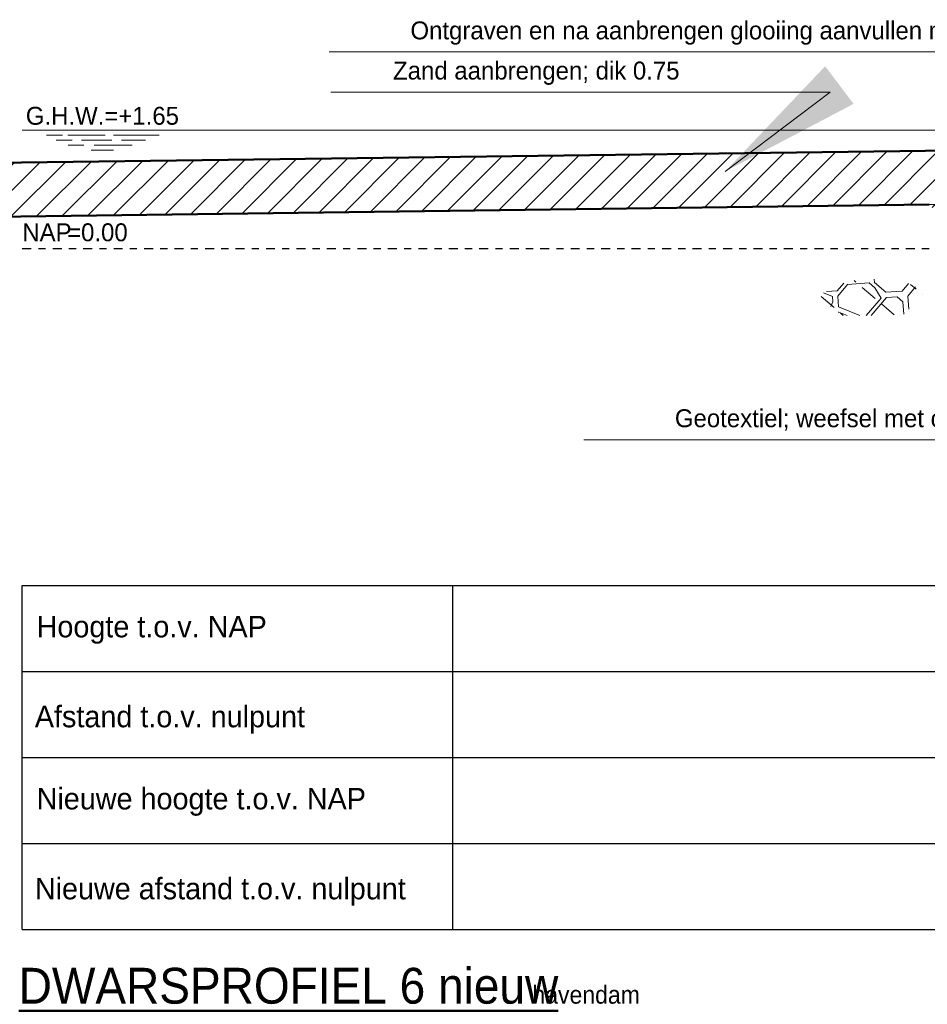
# Model space of a CAD drawing. Header units: metres. Extents: x 132 to 905, y -50 to 63.
# Tile 44 of 86: x 580 to 593, y -49 to -36. Entities that reach past the tile are written whole.
import ezdxf
from ezdxf.enums import TextEntityAlignment as Align

# ---------------------------------------------------------------- set-up
doc = ezdxf.new("R2010")
doc.units = ezdxf.units.M
doc.header["$LTSCALE"] = 0.1
doc.linetypes.add('NAP', pattern=[20, 12.5, -2.5, 2.5, -2.5])
for name, color, linetype, lineweight in [('DP-BS-arcering_kreukelberm', 253, 'Continuous', 0), ('DP-BS-profiel', 2, 'Continuous', 25), ('DP-Matenbalk-omschrijving', 3, 'Continuous', 35), ('DP-NAP-lijn', 6, 'NAP', 25), ('DP-NW-arcering_grond aanvullen', 2, 'Continuous', 25), ('DP-NW-Profiel', 4, 'Continuous', 50), ('DP-Waterlijn', 1, 'Continuous', 13), ('DP-Waterlijn_tekst', 7, 'Continuous', 35), ('TL-2.5 mm tekst_schaaldp', 7, 'Continuous', 25), ('TL-2.5mm Tekst', 7, 'Continuous', 25), ('TL-5.0mm Tekst', 4, 'Continuous', 50)]:
    doc.layers.add(name, color=color, linetype=linetype, lineweight=lineweight)
doc.layers.add('DP-Matenbalk', color=1, linetype='Continuous')
doc.layers.add('DP-NW-Maatvoering', color=7, linetype='Continuous')
doc.styles.add('StagCAD', font='StagCAD.ttf')
doc.dimstyles.new('leader 1_100', dxfattribs={"dimscale": 0.1, "dimtxt": 2.5, "dimasz": 2, "dimexe": 0, "dimexo": 0, "dimgap": 1, "dimtad": 1, "dimrnd": 0.001, "dimzin": 1, "dimdsep": 46, "dimtxsty": 'StagCAD', "dimblk": 'RAD_PIJL', "dimcen": 0.09, "dimse1": 1, "dimse2": 1, "dimclrd": 1, "dimclre": 1, "dimclrt": 7, "dimazin": 0, "dimtfac": 1, "dimtix": 1, "dimtmove": 0, "dimatfit": 0, "dimfxl": 1, "dimtvp": 0.8299999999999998, "dimtolj": 1, "dimtzin": 0, "dimlwd": 15, "dimarcsym": 0})

# ---------------------------------------------------------------- blocks, each defined once
blk = doc.blocks.new('RAD_PIJL')
at = {"color": 1, "linetype": 'Continuous'}
blk.add_solid([(-2.828427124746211, -0.75), (-2.828427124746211, 0.75), (0, 0)], dxfattribs=at)
blk = doc.blocks.new('*U76')
at = {"layer": 'DP-NAP-lijn'}
blk.add_line((0, 0), (461.4900885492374, 0), dxfattribs=at)
at = {"layer": 'DP-Waterlijn'}
for p, q in [((0, 16.49999999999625), (249.8327623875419, 16.49999999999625)), ((3.383824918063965, 15.79999999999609), (5.630490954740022, 15.79999999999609)), ((6.334561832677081, 15.79999999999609), (11.56232240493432, 15.79999999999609)), ((12.73047344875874, 15.79999999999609), (19.08001369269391, 15.79999999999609)), ((4.707109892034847, 15.09999999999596), (6.953775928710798, 15.09999999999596)), ((8.566766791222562, 14.39999999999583), (6.377707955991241, 14.39999999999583)), ((8.24992987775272, 15.09999999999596), (12.51283449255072, 15.09999999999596)), ((15.30676624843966, 14.39999999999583), (10.03574099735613, 14.39999999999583)), ((13.83779204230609, 15.09999999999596), (17.20779177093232, 15.09999999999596)), ((9.603691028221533, 13.69999999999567), (12.7432632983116, 13.69999999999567))]:
    blk.add_line(p, q, dxfattribs=at)
at = {"layer": 'DP-NAP-lijn', "style": 'StagCAD'}
blk.add_text('NAP', height=2.5, dxfattribs=at).set_placement((0, 0.9999999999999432))
blk.add_attdef('NAPLIJN', (6.246522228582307, 0.9999999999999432), '', height=2.5, dxfattribs=at)
at = {"layer": 'DP-Waterlijn_tekst', "style": 'StagCAD'}
blk.add_attdef('WP', text='', height=2.5, dxfattribs=at).set_placement((11.17347716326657, 16.49999999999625), align=Align.BOTTOM_CENTER)
blk = doc.blocks.new('*U78')
at = {"layer": 'DP-Matenbalk'}
for p, q in [((0, -4.7), (6, -4.7)), ((0, -9.500000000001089), (0, -4.7)), ((6, -4.699999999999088), (6, -9.500000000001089)), ((6, -4.699999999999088), (46.1490088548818, -4.699999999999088)), ((0, -5.899999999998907), (6, -5.899999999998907)), ((6, -5.899999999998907), (46.1490088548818, -5.899999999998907)), ((0, -7.099999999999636), (6, -7.099999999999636)), ((6, -7.099999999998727), (46.1490088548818, -7.099999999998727)), ((-7.1e-15, -8.30000000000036), (6, -8.30000000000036)), ((6, -8.30000000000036), (46.1490088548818, -8.30000000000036)), ((-7.1e-15, -9.500000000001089), (6, -9.500000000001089)), ((6, -9.500000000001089), (46.1490088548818, -9.500000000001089))]:
    blk.add_line(p, q, dxfattribs=at)
at = {"layer": 'DP-Matenbalk-omschrijving', "style": 'StagCAD'}
for s, p in [('Hoogte t.o.v. NAP', (0.1999999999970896, -5.425000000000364)), ('Afstand t.o.v. nulpunt', (0.1749999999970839, -6.679453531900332)), ('Nieuwe hoogte t.o.v. NAP', (0.1999999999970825, -7.824999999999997)), ('Nieuwe afstand t.o.v. nulpunt', (0.1749999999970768, -9.079453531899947))]:
    blk.add_text(s, height=0.3, dxfattribs=at).set_placement(p)
at = {"layer": 'TL-2.5 mm tekst_schaaldp', "style": 'StagCAD', "width": 0.96}
blk.add_attdef('SCHAAL', (-0.0500000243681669, -11.12420836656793), '', height=0.2499999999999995, dxfattribs=at)
at = {"layer": 'TL-2.5mm Tekst', "lineweight": 35, "style": 'StagCAD', "width": 0.96}
blk.add_attdef('GEBIEDDWP', (7.115853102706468, -10.53474407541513), '', height=0.25, dxfattribs=at)
at = {"layer": 'TL-5.0mm Tekst', "style": 'StagCAD', "width": 0.96}
blk.add_attdef('OMSCHRIJVING', (-0.0500000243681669, -10.53474407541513), '', height=0.4999999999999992, dxfattribs=at)
blk = doc.blocks.new('dp784-02')
at = {"layer": 'DP-BS-arcering_kreukelberm'}
h = blk.add_hatch(dxfattribs=at)
h.set_pattern_fill('NATUURST', color=251, scale=0.15, angle=94.43536414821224, style=0, pattern_type=2)
h.set_pattern_definition([(94.43536414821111, (10.75329540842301, -25.72018168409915), (-1.611509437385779, 1.379506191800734), [0.07499999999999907, -0.07499999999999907, 0.1499999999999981, -1.199999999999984]), (94.43536414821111, (10.72492066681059, -26.32418489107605), (-1.611509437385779, 1.379506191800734), [0.3749999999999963, -1.124999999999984]), (94.43536414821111, (10.6559453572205, -26.40476036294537), (-1.611509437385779, 1.379506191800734), [0.3749999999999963, -1.124999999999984]), (94.43536414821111, (10.22986767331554, -25.76078225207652), (-1.611509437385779, 1.379506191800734), [0.07499999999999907, -1.424999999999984]), (94.43536414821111, (10.1383177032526, -26.52013632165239), (-1.611509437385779, 1.379506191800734), [0.2249999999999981, -1.274999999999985]), (94.43536414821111, (10.06354231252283, -26.52593640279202), (-1.611509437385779, 1.379506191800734), [0.2249999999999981, -1.274999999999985]), (94.43536414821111, (9.919165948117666, -25.63443179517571), (-1.611509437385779, 1.379506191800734), [0.4499999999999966, -1.049999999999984]), (94.43536414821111, (9.850190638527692, -25.71500726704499), (-1.611509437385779, 1.379506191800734), [0.4499999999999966, -1.049999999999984]), (94.43536414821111, (9.729640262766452, -26.10048438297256), (-1.611509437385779, 1.379506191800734), [0.1499999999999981, -1.349999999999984]), (94.43536414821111, (9.649064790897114, -26.03150907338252), (-1.611509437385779, 1.379506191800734), [0.07499999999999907, -1.424999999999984]), (94.43536414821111, (9.55171473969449, -26.71608775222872), (-1.611509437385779, 1.379506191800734), [0.07499999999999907, -0.07499999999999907, 0.07499999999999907, -1.274999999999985]), (184.4353641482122, (9.850816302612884, -26.69288742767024), (-1.379506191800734, -1.611509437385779), [0.2249999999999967, -1.274999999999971]), (184.4353641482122, (10.36844395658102, -26.57751146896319), (-1.379506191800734, -1.611509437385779), [0.07499999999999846, -0.1499999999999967, 0.07499999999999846, -0.1499999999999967, 0.2999999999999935, -0.7499999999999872]), (184.4353641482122, (9.4595391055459, -26.49756166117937), (-1.379506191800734, -1.611509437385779), [0.07499999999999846, -1.424999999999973]), (184.4353641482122, (10.11511737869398, -26.22103475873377), (-1.379506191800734, -1.611509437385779), [0.07499999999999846, -1.424999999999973]), (184.4353641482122, (9.73544034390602, -26.17525977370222), (-1.379506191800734, -1.611509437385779), [0.07499999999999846, -1.424999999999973]), (184.4353641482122, (10.54636947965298, -25.96190809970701), (-1.379506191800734, -1.611509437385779), [0.1499999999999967, -1.349999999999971]), (184.4353641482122, (10.61534478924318, -25.88133262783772), (-1.379506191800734, -1.611509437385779), [0.2249999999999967, -1.274999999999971]), (184.4353641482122, (9.712240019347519, -25.87615821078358), (-1.379506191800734, -1.611509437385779), [0.1499999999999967, -0.07499999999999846, 0.1499999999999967, -1.124999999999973]), (184.4353641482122, (10.15509228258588, -25.76658233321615), (-1.379506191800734, -1.611509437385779), [0.2999999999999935, -1.199999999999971]), (184.4353641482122, (10.14929220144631, -25.69180694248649), (-1.379506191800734, -1.611509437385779), [0.1499999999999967, -1.349999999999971]), (184.4353641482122, (10.66111977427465, -25.50165559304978), (-1.379506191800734, -1.611509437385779), [0.2999999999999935, -1.199999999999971]), (184.4353641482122, (10.65531969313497, -25.42688020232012), (-1.379506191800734, -1.611509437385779), [0.2249999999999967, -1.274999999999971]), (139.4353641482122, (10.62694495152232, -26.03088340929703), (-1.495507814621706, -0.1160016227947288), [0.106066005, -2.015254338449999]), (139.4353641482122, (10.23566775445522, -25.83555764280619), (-1.495507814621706, -0.1160016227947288), [0.106066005, -2.015254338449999]), (139.4353641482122, (9.999741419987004, -25.70340710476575), (-1.495507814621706, -0.1160016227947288), [0.106066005, -2.015254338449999]), (139.4353641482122, (9.93139177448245, -26.76186273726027), (-1.495507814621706, -0.1160016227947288), [0.106066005, -2.015254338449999]), (139.4353641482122, (9.620690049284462, -26.63551228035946), (-1.495507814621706, -0.1160016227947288), [0.106066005, -2.015254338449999]), (139.4353641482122, (10.3910186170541, -25.8987328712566), (-1.495507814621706, -0.1160016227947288), [0.2121315, -1.909188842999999]), (139.4353641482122, (9.407338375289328, -25.82458314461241), (-1.495507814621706, -0.1160016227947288), [0.2121315, -1.909188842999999]), (229.4353641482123, (10.83387088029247, -25.78915699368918), (0.1160016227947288, -1.495507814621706), [0.2121314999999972, -1.909188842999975]), (229.4353641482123, (10.75329540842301, -25.72018168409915), (0.1160016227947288, -1.495507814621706), [0.2121314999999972, -1.909188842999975]), (229.4353641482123, (10.36201821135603, -25.52485591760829), (0.1160016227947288, -1.495507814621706), [0.2121314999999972, -1.909188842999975]), (229.4353641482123, (9.855990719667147, -25.78978265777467), (0.1160016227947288, -1.495507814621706), [0.2121314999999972, -1.909188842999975]), (229.4353641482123, (9.850190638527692, -25.71500726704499), (0.1160016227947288, -1.495507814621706), [0.2121314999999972, -1.909188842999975]), (229.4353641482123, (10.32204330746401, -25.97930834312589), (0.1160016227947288, -1.495507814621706), [0.3181979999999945, -1.803122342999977]), (229.4353641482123, (10.35621813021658, -25.45008052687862), (0.1160016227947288, -1.495507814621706), [0.3181979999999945, -1.803122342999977]), (229.4353641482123, (10.39681869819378, -25.97350826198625), (0.1160016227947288, -1.495507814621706), [0.424264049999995, -1.697056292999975]), (229.4353641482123, (9.55171473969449, -26.71608775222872), (0.1160016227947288, -1.495507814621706), [0.424264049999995, -1.697056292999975]), (229.4353641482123, (9.626490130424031, -26.71028767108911), (0.1160016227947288, -1.495507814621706), [0.424264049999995, -1.697056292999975]), (229.4353641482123, (10.44321934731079, -26.57171138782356), (0.1160016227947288, -1.495507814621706), [0.1060660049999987, -2.015254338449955]), (229.4353641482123, (10.06934239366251, -26.60071179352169), (0.1160016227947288, -1.495507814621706), [0.1060660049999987, -2.015254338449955]), (121.0004153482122, (10.74749532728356, -25.64540629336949), (-0.1160016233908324, 1.495507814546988), [0.167705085, -3.186396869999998]), (121.0004153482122, (10.32204330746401, -25.97930834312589), (-0.1160016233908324, 1.495507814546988), [0.167705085, -3.186396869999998]), (121.0004153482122, (10.430993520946, -25.44428044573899), (-0.1160016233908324, 1.495507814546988), [0.3354102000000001, -3.0186917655]), (121.0004153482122, (10.35621813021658, -25.45008052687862), (-0.1160016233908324, 1.495507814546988), [0.3354102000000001, -3.0186917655]), (157.8703129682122, (9.643264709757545, -25.95673368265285), (-1.495507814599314, -0.1160016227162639), [0.1676999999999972, -1.676999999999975, 0.3353999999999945, -1.174001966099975]), (157.8703129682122, (10.29946864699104, -26.65808694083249), (-1.495507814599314, -0.1160016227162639), [0.1677050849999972, -3.186396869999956]), (157.8703129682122, (10.88027152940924, -26.38736011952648), (-1.495507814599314, -0.1160016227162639), [0.1677050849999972, -3.186396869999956]), (157.8703129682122, (10.29366856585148, -26.5833115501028), (-1.495507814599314, -0.1160016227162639), [0.1677050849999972, -3.186396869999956]), (157.8703129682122, (9.562689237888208, -25.88775837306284), (-1.495507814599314, -0.1160016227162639), [0.1677050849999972, -3.186396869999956]), (157.8703129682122, (9.643264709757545, -25.95673368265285), (-1.495507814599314, -0.1160016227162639), [0.1677050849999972, -3.186396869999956]), (157.8703129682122, (10.04034198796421, -26.22683483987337), (-1.495507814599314, -0.1160016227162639), [0.3354101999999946, -3.018691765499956]), (157.8703129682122, (10.04614206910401, -26.30161023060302), (-1.495507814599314, -0.1160016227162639), [0.3354101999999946, -3.018691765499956]), (211.0004153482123, (10.06354231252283, -26.52593640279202), (-1.495507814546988, -0.1160016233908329), [0.1677050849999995, -3.18639686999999]), (211.0004153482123, (10.73072074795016, -26.39896028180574), (-1.495507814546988, -0.1160016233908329), [0.3354101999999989, -3.01869176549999]), (211.0004153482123, (10.6559453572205, -26.40476036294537), (-1.495507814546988, -0.1160016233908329), [0.3354101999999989, -3.01869176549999]), (247.8703129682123, (9.660664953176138, -26.18105985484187), (0.1160016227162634, -1.495507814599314), [0.3354102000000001, -3.0186917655]), (247.8703129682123, (9.649064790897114, -26.03150907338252), (0.1160016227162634, -1.495507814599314), [0.5031152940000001, -2.850986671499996]), (139.4353641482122, (10.88363894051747, -26.4307732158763), (-0.3048306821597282, -0.3560966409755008), [0.234375, -0.1171875])])
h.paths.add_polyline_path([(11.43587158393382, -25.9343213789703), (12.28174058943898, -25.9343213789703), (12.59890570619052, -25.60157445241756), (12.17127479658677, -25.40299060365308), (11.51886335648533, -25.45643148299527), (11.09343284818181, -25.66164305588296)])
at = {"layer": 'DP-BS-profiel', "color": 1}
blk.add_line((-6.851632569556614, -24.64244214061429), (24.98281595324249, -24.22532660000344), dxfattribs=at)
at = {"layer": 'DP-Matenbalk'}
ref = blk.add_blockref('*U78', (0, -24.99999999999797), dxfattribs=at)
ref.add_attrib('OMSCHRIJVING', '%%uDWARSPROFIEL 6 nieuw', (-0.05000002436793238, -35.53474407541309), dxfattribs={"layer": 'TL-5.0mm Tekst', "height": 0.4999999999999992, "style": 'StagCAD', "width": 0.96})
ref.add_attrib('GEBIEDDWP', 'havendam', (7.11585310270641, -35.53474407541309), dxfattribs={"layer": 'TL-2.5mm Tekst', "lineweight": 35, "height": 0.25, "style": 'StagCAD', "width": 0.96})
at = {"layer": 'DP-NAP-lijn', "ltscale": 4, "xscale": 0.0999999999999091, "yscale": 0.0999999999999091, "zscale": 0.0999999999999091}
blk.add_blockref('*U76', (0, -24.99999999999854), dxfattribs=at).add_auto_attribs({'WP': 'G.H.W.=+1.65', 'NAPLIJN': '=0.00'})

msp = doc.modelspace()

# ---------------------------------------------------------------- hatches: boundary and pattern name
at = {"layer": 'DP-NW-arcering_grond aanvullen'}
h = msp.add_hatch(dxfattribs=at)
h.set_pattern_fill('_USER', color=256, scale=0.25, angle=45, style=0, pattern_type=0)
h.set_pattern_definition([(45, (593.1065188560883, -39.75337587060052), (-0.1767766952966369, 0.1767766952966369), [])])
h.paths.add_polyline_path([(592.784113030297, -38.2207217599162), (593.8684949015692, -39.30510363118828), (600.1697306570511, -39.30510363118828), (601.4618338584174, -38.83896329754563), (605.842646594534, -37.29955602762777), (573.2727681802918, -37.72630764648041), (558.3629904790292, -40.02718530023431), (573.2825943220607, -38.47624327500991)])

# ---------------------------------------------------------------- linework, layer by layer
at = {"layer": 'DP-NW-Profiel'}
for p, q in [((573.2727681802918, -37.72630764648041), (605.842646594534, -37.29955602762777)), ((573.2825943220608, -38.47624327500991), (592.784113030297, -38.22072175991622))]:
    msp.add_line(p, q, dxfattribs=at)

# ---------------------------------------------------------------- block references
msp.add_blockref('dp784-02', (580.1342268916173, -13.83380113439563))

# ---------------------------------------------------------------- texts
at = {"layer": 'DP-NW-Maatvoering', "color": 7, "char_height": 0.25, "attachment_point": 9, "style": 'StagCAD'}
for s, insert in [('Ontgraven en na aanbrengen glooiing aanvullen met uitkomend materiaal', (596.4394702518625, -35.99279652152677)), ('Zand aanbrengen; dik 0.75', (589.3024612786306, -36.55299029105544)), ('\\A1;Geotextiel; weefsel met opgestikt vlies', (594.9045820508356, -41.40290098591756))]:
    msp.add_mtext(s, dxfattribs=dict(at, insert=insert))

# ---------------------------------------------------------------- leaders
at = {"layer": 'DP-NW-Maatvoering', "annotation_type": 0, "has_hookline": 1, "hookline_direction": 1}
for points, text_width in [([(597.538405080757, -38.62947156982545), (598.5394702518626, -36.09279652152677), (596.5394702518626, -36.09279652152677)], 11.125), ([(589.9365658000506, -37.76140600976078), (591.4024612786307, -36.65299029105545), (589.4024612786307, -36.65299029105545)], 3.9625), ([(595.8006915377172, -39.86510363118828), (597.0045820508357, -41.50290098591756), (595.0045820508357, -41.50290098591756)], 6.0375)]:
    msp.add_leader(points, dimstyle='leader 1_100', override={"dimscale": 0, "dimgap": 1, "dimtad": 1}, dxfattribs=dict(at, text_width=text_width))

doc.saveas('drawing.dxf')
